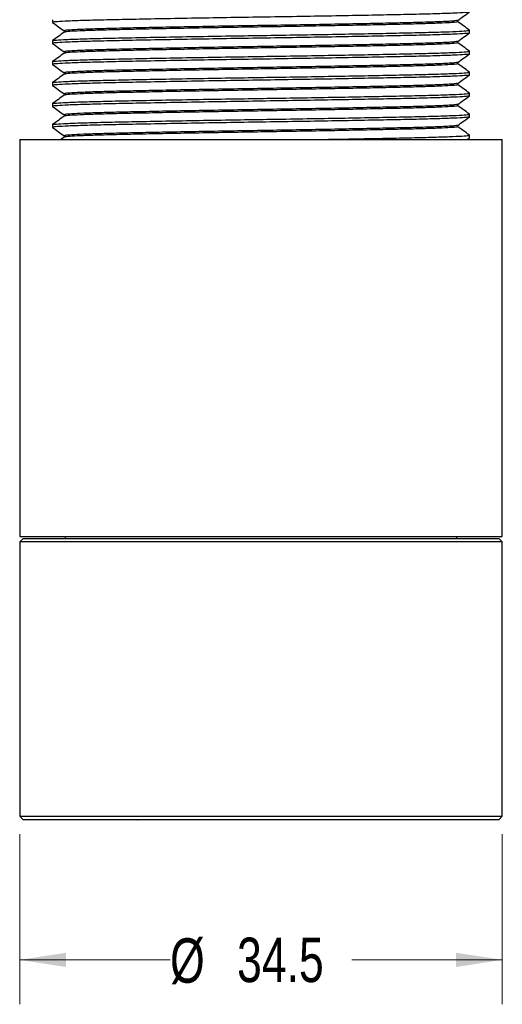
# Model space of a CAD drawing. Header units: millimetres. Extents: x 3 to 429, y 3 to 277.
# Tile 3 of 27: x 61 to 96, y 135 to 206. Entities that reach past the tile are written whole.
import ezdxf

# ---------------------------------------------------------------- set-up
doc = ezdxf.new("R2010")
doc.units = ezdxf.units.MM
doc.styles.add('SLDTEXTSTYLE0', font='TXT', dxfattribs={"width": 0.75})
doc.dimstyles.new('SLDDIMSTYLE0', dxfattribs={"dimtxt": 3.175, "dimasz": 3.302, "dimexe": 0, "dimexo": 0.0625, "dimgap": 0.79375, "dimtad": 0, "dimtih": 1, "dimtoh": 1, "dimrnd": 1e-09, "dimzin": 12, "dimdsep": 46, "dimtxsty": 'SLDTEXTSTYLE0', "dimsah": 1, "dimcen": 0.09, "dimadec": 0, "dimazin": 3, "dimtfac": 1, "dimtofl": 0, "dimtmove": 0, "dimatfit": 3, "dimfxl": 1, "dimfrac": 2, "dimtolj": 1, "dimtzin": 12, "dimarcsym": 0})

# ---------------------------------------------------------------- blocks, each defined once
blk = doc.blocks.new('_D')
at = {"color": 8, "linetype": 'Continuous', "lineweight": 0}
for p, q in [((61.342, 147.539), (61.342, 135.374)), ((95.842, 147.539), (95.842, 135.374)), ((61.342, 138.549), (72.092, 138.549)), ((95.842, 138.549), (85.092, 138.549))]:
    blk.add_line(p, q, dxfattribs=at)
at = {"color": 8, "linetype": 'Continuous', "lineweight": 18}
for points in [[(61.342, 138.549), (64.644, 138.041), (64.644, 139.057)], [(95.842, 138.549), (92.54, 139.057), (92.54, 138.041)]]:
    blk.add_solid(points, dxfattribs=at)
at = {"color": 8, "linetype": 'Continuous', "lineweight": 18, "char_height": 3.175, "attachment_point": 1, "style": 'SLDTEXTSTYLE0'}
for s, insert in [('%%c', (72.092, 140.089)), ('34.5', (76.881, 140.137))]:
    blk.add_mtext(s, dxfattribs=dict(at, insert=insert))

msp = doc.modelspace()

# ---------------------------------------------------------------- linework, layer by layer
at = {"color": 7, "linetype": 'Continuous', "lineweight": 25}
for p, q in [((63.692, 205.731), (63.692, 205.536)), ((93.492, 204.786), (93.492, 204.981)), ((63.692, 204.231), (63.692, 204.036)), ((93.492, 203.286), (93.492, 203.481)), ((63.692, 202.731), (63.692, 202.536)), ((93.492, 201.786), (93.492, 201.981)), ((63.692, 201.231), (63.692, 201.036)), ((93.492, 200.286), (93.492, 200.481)), ((63.692, 199.731), (63.692, 199.536)), ((93.492, 198.786), (93.492, 198.981)), ((63.692, 198.231), (63.692, 198.036)), ((61.342, 197.159), (61.342, 168.809)), ((61.342, 197.159), (95.842, 197.159)), ((64.526, 197.338), (64.256, 197.142)), ((93.32, 197.159), (93.489, 197.281)), ((93.469, 197.286), (93.484, 197.281)), ((93.492, 197.286), (93.492, 197.481)), ((95.842, 168.809), (95.842, 197.159)), ((61.342, 168.809), (95.842, 168.809)), ((61.592, 168.659), (61.342, 168.409)), ((61.342, 168.409), (61.342, 148.809)), ((95.842, 168.409), (61.342, 168.409)), ((61.592, 168.659), (95.592, 168.659)), ((64.592, 168.809), (64.592, 168.659)), ((92.592, 168.659), (92.592, 168.809)), ((95.842, 168.409), (95.592, 168.659)), ((95.842, 148.809), (95.842, 168.409)), ((61.342, 148.809), (61.592, 148.559)), ((61.342, 148.809), (89.693, 148.809)), ((89.532, 148.559), (61.592, 148.559)), ((62.534, 148.549), (62.534, 148.559)), ((62.823, 148.549), (62.744, 148.549)), ((62.95, 148.549), (62.95, 148.559)), ((63.466, 148.549), (63.466, 148.559)), ((63.685, 148.549), (63.609, 148.549)), ((64.542, 148.549), (64.542, 148.559)), ((64.856, 148.549), (64.542, 148.549)), ((64.856, 148.549), (64.856, 148.559)), ((65.809, 148.549), (64.856, 148.549)), ((65.809, 148.549), (65.809, 148.559)), ((66.124, 148.549), (65.809, 148.549)), ((66.124, 148.549), (66.124, 148.559)), ((66.968, 148.549), (66.124, 148.549)), ((66.968, 148.549), (66.968, 148.559)), ((67.58, 148.549), (66.968, 148.549)), ((67.58, 148.549), (67.58, 148.559)), ((67.951, 148.549), (67.58, 148.549)), ((67.951, 148.549), (67.951, 148.559)), ((69.712, 148.549), (67.951, 148.549)), ((69.916, 148.549), (69.916, 148.559)), ((70.064, 148.549), (69.979, 148.549)), ((70.328, 148.549), (70.328, 148.559)), ((70.682, 148.549), (70.434, 148.549)), ((70.682, 148.549), (70.682, 148.559)), ((72.107, 148.549), (70.682, 148.549)), ((72.352, 148.549), (72.352, 148.559)), ((73.157, 148.549), (73.157, 148.559)), ((73.548, 148.549), (73.157, 148.549)), ((73.548, 148.549), (73.548, 148.559)), ((73.822, 148.549), (73.822, 148.559)), ((74.262, 148.549), (73.822, 148.549)), ((74.262, 148.549), (74.262, 148.559)), ((74.735, 148.549), (74.262, 148.549)), ((74.735, 148.549), (74.735, 148.559)), ((75.065, 148.549), (74.735, 148.549)), ((75.065, 148.549), (75.065, 148.559)), ((75.076, 148.549), (75.065, 148.549)), ((75.076, 148.549), (75.076, 148.559)), ((75.346, 148.549), (75.346, 148.559)), ((75.804, 148.549), (75.804, 148.559)), ((76.937, 148.549), (76.937, 148.559)), ((77.251, 148.549), (76.937, 148.549)), ((77.251, 148.549), (77.251, 148.559)), ((77.3, 148.549), (77.3, 148.559)), ((77.33, 148.549), (77.33, 148.559)), ((77.727, 148.549), (77.33, 148.549)), ((77.727, 148.549), (77.727, 148.559)), ((78.195, 148.549), (77.727, 148.549)), ((78.195, 148.549), (78.195, 148.559)), ((78.213, 148.549), (78.195, 148.549)), ((78.213, 148.549), (78.213, 148.559)), ((78.905, 148.549), (78.213, 148.549)), ((78.905, 148.549), (78.905, 148.559)), ((78.915, 148.549), (78.905, 148.549)), ((78.915, 148.549), (78.915, 148.559)), ((78.921, 148.549), (78.921, 148.559)), ((78.953, 148.549), (78.921, 148.549)), ((78.953, 148.549), (78.953, 148.559)), ((79.453, 148.559), (79.453, 148.549)), ((82.083, 148.549), (79.453, 148.549)), ((82.653, 148.549), (82.083, 148.549)), ((82.653, 148.549), (82.653, 148.559)), ((82.66, 148.549), (82.66, 148.559)), ((82.93, 148.549), (82.66, 148.549)), ((82.93, 148.549), (82.93, 148.559)), ((83.094, 148.549), (82.93, 148.549)), ((83.094, 148.549), (83.094, 148.559)), ((83.412, 148.549), (83.412, 148.559)), ((83.499, 148.549), (83.499, 148.559)), ((83.629, 148.549), (83.499, 148.549)), ((83.629, 148.549), (83.629, 148.559)), ((83.635, 148.549), (83.629, 148.549)), ((83.635, 148.549), (83.635, 148.559)), ((83.712, 148.549), (83.635, 148.549)), ((83.712, 148.549), (83.712, 148.559)), ((83.952, 148.549), (83.712, 148.549)), ((83.952, 148.549), (83.952, 148.559)), ((84.179, 148.549), (83.952, 148.549)), ((84.179, 148.549), (84.179, 148.559)), ((84.604, 148.549), (84.179, 148.549)), ((84.604, 148.549), (84.604, 148.559)), ((84.735, 148.549), (84.604, 148.549)), ((84.735, 148.549), (84.735, 148.559)), ((84.819, 148.549), (84.735, 148.549)), ((84.819, 148.549), (84.819, 148.559)), ((85.227, 148.549), (85.227, 148.559)), ((85.387, 148.549), (85.387, 148.559)), ((85.463, 148.549), (85.387, 148.549)), ((85.463, 148.549), (85.463, 148.559)), ((85.753, 148.549), (85.463, 148.549)), ((85.753, 148.549), (85.753, 148.559)), ((86.548, 148.549), (85.753, 148.549)), ((86.632, 148.549), (86.632, 148.559)), ((86.925, 148.549), (86.877, 148.549)), ((86.951, 148.549), (86.951, 148.559)), ((87.081, 148.549), (87.047, 148.549)), ((87.081, 148.549), (87.081, 148.559)), ((87.332, 148.549), (87.081, 148.549)), ((87.332, 148.549), (87.332, 148.559)), ((87.848, 148.549), (87.332, 148.549)), ((88.082, 148.549), (88.082, 148.559)), ((88.163, 148.549), (88.163, 148.559)), ((88.163, 148.549), (88.163, 148.559)), ((88.163, 148.549), (88.163, 148.549)), ((88.49, 148.549), (88.49, 148.559)), ((88.65, 148.549), (88.617, 148.549)), ((88.65, 148.549), (88.65, 148.559)), ((88.752, 148.549), (88.752, 148.559)), ((88.96, 148.549), (88.752, 148.549)), ((88.96, 148.549), (88.96, 148.559)), ((89.456, 148.549), (88.96, 148.549)), ((95.592, 148.559), (89.532, 148.559)), ((89.634, 148.549), (89.634, 148.559)), ((89.634, 148.549), (89.634, 148.559)), ((89.634, 148.549), (89.634, 148.549)), ((89.693, 148.809), (95.842, 148.809)), ((90.282, 148.549), (90.282, 148.559)), ((90.368, 148.549), (90.282, 148.549)), ((90.368, 148.549), (90.368, 148.559)), ((90.454, 148.549), (90.368, 148.549)), ((90.454, 148.549), (90.454, 148.559)), ((90.743, 148.549), (90.454, 148.549)), ((90.769, 148.549), (90.769, 148.559)), ((90.769, 148.549), (90.769, 148.559)), ((90.796, 148.549), (90.769, 148.549)), ((90.769, 148.549), (90.769, 148.549)), ((90.823, 148.549), (90.823, 148.559)), ((91.151, 148.549), (90.823, 148.549)), ((91.151, 148.549), (91.151, 148.559)), ((91.234, 148.549), (91.151, 148.549)), ((91.344, 148.549), (91.344, 148.559)), ((91.655, 148.549), (91.344, 148.549)), ((91.655, 148.549), (91.655, 148.559)), ((92.004, 148.549), (92.004, 148.559)), ((92.287, 148.549), (92.287, 148.559)), ((92.814, 148.549), (92.814, 148.559)), ((93.595, 148.549), (93.54, 148.549)), ((93.658, 148.549), (93.658, 148.559)), ((93.848, 148.549), (93.748, 148.549)), ((93.848, 148.549), (93.848, 148.559)), ((93.954, 148.549), (93.954, 148.559)), ((94.089, 148.549), (93.984, 148.549)), ((94.089, 148.549), (94.089, 148.559)), ((94.108, 148.549), (94.089, 148.549)), ((94.108, 148.549), (94.108, 148.559)), ((94.158, 148.549), (94.108, 148.549)), ((94.158, 148.549), (94.158, 148.559)), ((94.176, 148.549), (94.158, 148.549)), ((94.176, 148.549), (94.176, 148.559)), ((94.847, 148.549), (94.847, 148.559)), ((95.592, 148.559), (95.842, 148.809))]:
    msp.add_line(p, q, dxfattribs=at)
for points, knots in [([(93.469, 206.286), (93.476, 206.284), (93.522, 206.271), (93.293, 206.244), (92.699, 206.204), (91.613, 206.162), (90.16, 206.12), (88.376, 206.082), (86.301, 206.041), (83.978, 205.998), (81.498, 205.956), (78.956, 205.916), (76.405, 205.877), (73.902, 205.835), (71.523, 205.793), (69.372, 205.751), (67.501, 205.712), (65.95, 205.672), (64.751, 205.63), (63.999, 205.587), (63.665, 205.556), (63.723, 205.539), (63.735, 205.536)], [0, 0, 0, 0, 0.0083767, 0.0540974, 0.1092067, 0.1645528, 0.2193094, 0.273027, 0.3276349, 0.3829472, 0.4381405, 0.4924019, 0.5462944, 0.6013026, 0.6566658, 0.711556, 0.7653316, 0.8197745, 0.8750359, 0.930297, 0.9847388, 1, 1, 1, 1]), ([(92.657, 205.678), (92.796, 205.778), (93.073, 205.979), (93.35, 206.18), (93.489, 206.281)], [0, 0, 0, 0, 0.499132, 1, 1, 1, 1]), ([(63.695, 205.531), (63.834, 205.43), (64.11, 205.23), (64.386, 205.03), (64.523, 204.931)], [0, 0, 0, 0, 0.503076, 1, 1, 1, 1]), ([(92.634, 205.678), (92.602, 205.667), (92.56, 205.652), (92.281, 205.628), (91.942, 205.606), (91.25, 205.573), (90.223, 205.538), (88.792, 205.501), (87.105, 205.464), (85.185, 205.425), (83.078, 205.385), (80.865, 205.346), (78.613, 205.309), (76.36, 205.272), (74.146, 205.232), (72.036, 205.193), (70.113, 205.153), (68.42, 205.117), (66.986, 205.079), (65.837, 205.04), (65.03, 205), (64.579, 204.964), (64.562, 204.943), (64.555, 204.934)], [0, 0, 0, 0, 0.047193, 0.061073, 0.09779, 0.134645, 0.186717, 0.237908, 0.288785, 0.340687, 0.392981, 0.444979, 0.496017, 0.547031, 0.599017, 0.651312, 0.703227, 0.754123, 0.805291, 0.857353, 0.909638, 0.961459, 1, 1, 1, 1]), ([(92.627, 205.583), (92.622, 205.574), (92.609, 205.553), (92.165, 205.517), (91.366, 205.477), (90.222, 205.438), (88.793, 205.401), (87.105, 205.364), (85.185, 205.325), (83.078, 205.285), (80.865, 205.246), (78.613, 205.209), (76.36, 205.172), (74.146, 205.132), (72.036, 205.093), (70.113, 205.053), (68.42, 205.017), (66.986, 204.979), (65.836, 204.94), (65.032, 204.9), (64.594, 204.866), (64.575, 204.846), (64.568, 204.839)], [0, 0, 0, 0, 0.037686, 0.089477, 0.141746, 0.193804, 0.244981, 0.295845, 0.347732, 0.400012, 0.451996, 0.50302, 0.55402, 0.605992, 0.658273, 0.710174, 0.761056, 0.81221, 0.864258, 0.916529, 0.968335, 1, 1, 1, 1]), ([(92.661, 205.583), (92.661, 205.6), (92.661, 205.632), (92.661, 205.665), (92.661, 205.681)], [0, 0, 0, 0, 0.510137, 1, 1, 1, 1]), ([(93.489, 204.986), (93.35, 205.086), (93.074, 205.286), (92.799, 205.486), (92.661, 205.586)], [0, 0, 0, 0, 0.501283, 1, 1, 1, 1]), ([(63.717, 204.231), (63.709, 204.233), (63.641, 204.247), (63.927, 204.276), (64.607, 204.318), (65.75, 204.361), (67.25, 204.402), (69.077, 204.44), (71.188, 204.482), (73.539, 204.524), (75.914, 204.564), (78.207, 204.6), (80.481, 204.635), (82.83, 204.674), (85.177, 204.715), (87.325, 204.756), (89.215, 204.794), (90.829, 204.833), (92.124, 204.875), (93.011, 204.917), (93.465, 204.953), (93.447, 204.973), (93.44, 204.981)], [0, 0, 0, 0, 0.007335, 0.061587, 0.116776, 0.172087, 0.226698, 0.280413, 0.335162, 0.390505, 0.445615, 0.491909, 0.537832, 0.591205, 0.645056, 0.698623, 0.751167, 0.803772, 0.858875, 0.91422, 0.96898, 1, 1, 1, 1]), ([(64.526, 204.838), (64.388, 204.738), (64.111, 204.537), (63.834, 204.336), (63.695, 204.236)], [0, 0, 0, 0, 0.500802, 1, 1, 1, 1]), ([(93.469, 204.786), (93.476, 204.784), (93.522, 204.771), (93.293, 204.744), (92.699, 204.704), (91.613, 204.662), (90.16, 204.62), (88.376, 204.582), (86.301, 204.541), (83.978, 204.498), (81.498, 204.456), (78.956, 204.416), (76.405, 204.377), (73.902, 204.335), (71.523, 204.293), (69.372, 204.251), (67.501, 204.212), (65.95, 204.172), (64.751, 204.13), (63.999, 204.087), (63.665, 204.056), (63.723, 204.039), (63.735, 204.036)], [0, 0, 0, 0, 0.0083767, 0.0540974, 0.1092067, 0.1645528, 0.2193094, 0.273027, 0.3276349, 0.3829472, 0.4381405, 0.4924019, 0.5462944, 0.6013026, 0.6566658, 0.711556, 0.7653316, 0.8197745, 0.8750359, 0.930297, 0.9847388, 1, 1, 1, 1]), ([(64.523, 204.933), (64.523, 204.917), (64.523, 204.884), (64.523, 204.852), (64.523, 204.836)], [0, 0, 0, 0, 0.5158661, 1, 1, 1, 1]), ([(92.657, 204.178), (92.796, 204.278), (93.073, 204.479), (93.35, 204.68), (93.489, 204.781)], [0, 0, 0, 0, 0.499093, 1, 1, 1, 1]), ([(92.634, 204.178), (92.602, 204.167), (92.56, 204.152), (92.281, 204.128), (91.942, 204.106), (91.25, 204.073), (90.223, 204.038), (88.792, 204.001), (87.105, 203.964), (85.185, 203.925), (83.078, 203.885), (80.865, 203.846), (78.613, 203.809), (76.36, 203.772), (74.146, 203.732), (72.036, 203.693), (70.113, 203.653), (68.42, 203.617), (66.986, 203.579), (65.837, 203.54), (65.03, 203.5), (64.579, 203.464), (64.562, 203.443), (64.555, 203.434)], [0, 0, 0, 0, 0.047192, 0.061072, 0.097789, 0.134643, 0.186716, 0.237906, 0.288784, 0.340685, 0.39298, 0.444978, 0.496016, 0.54703, 0.599016, 0.651311, 0.703226, 0.754122, 0.80529, 0.857352, 0.909637, 0.961458, 1, 1, 1, 1]), ([(92.627, 204.083), (92.622, 204.074), (92.609, 204.053), (92.165, 204.017), (91.366, 203.977), (90.222, 203.938), (88.793, 203.901), (87.105, 203.864), (85.185, 203.825), (83.078, 203.785), (80.865, 203.746), (78.613, 203.709), (76.36, 203.672), (74.146, 203.632), (72.036, 203.593), (70.113, 203.553), (68.42, 203.517), (66.986, 203.479), (65.836, 203.44), (65.032, 203.4), (64.594, 203.366), (64.575, 203.346), (64.568, 203.339)], [0, 0, 0, 0, 0.037671, 0.089463, 0.141733, 0.193791, 0.244969, 0.295834, 0.347722, 0.400002, 0.451988, 0.503012, 0.554013, 0.605986, 0.658268, 0.710169, 0.761052, 0.812207, 0.864255, 0.916527, 0.968334, 1, 1, 1, 1]), ([(92.661, 204.083), (92.661, 204.1), (92.661, 204.132), (92.661, 204.165), (92.661, 204.181)], [0, 0, 0, 0, 0.5100646, 1, 1, 1, 1]), ([(93.489, 203.486), (93.35, 203.586), (93.074, 203.786), (92.799, 203.986), (92.661, 204.086)], [0, 0, 0, 0, 0.501249, 1, 1, 1, 1]), ([(63.717, 202.731), (63.709, 202.733), (63.641, 202.747), (63.927, 202.776), (64.607, 202.818), (65.75, 202.861), (67.25, 202.902), (69.077, 202.94), (71.188, 202.982), (73.539, 203.024), (75.914, 203.064), (78.207, 203.1), (80.481, 203.135), (82.83, 203.174), (85.177, 203.215), (87.325, 203.256), (89.215, 203.294), (90.829, 203.333), (92.124, 203.375), (93.011, 203.417), (93.465, 203.453), (93.447, 203.473), (93.44, 203.481)], [0, 0, 0, 0, 0.007335, 0.061587, 0.116776, 0.172087, 0.226698, 0.280413, 0.335162, 0.390505, 0.445615, 0.491909, 0.537832, 0.591205, 0.645056, 0.698623, 0.751167, 0.803772, 0.858875, 0.91422, 0.96898, 1, 1, 1, 1]), ([(63.695, 204.031), (63.834, 203.93), (64.11, 203.73), (64.386, 203.53), (64.523, 203.431)], [0, 0, 0, 0, 0.503115, 1, 1, 1, 1]), ([(64.526, 203.338), (64.388, 203.238), (64.111, 203.037), (63.834, 202.836), (63.695, 202.736)], [0, 0, 0, 0, 0.500836, 1, 1, 1, 1]), ([(64.523, 203.433), (64.523, 203.417), (64.523, 203.384), (64.523, 203.352), (64.523, 203.336)], [0, 0, 0, 0, 0.515939, 1, 1, 1, 1]), ([(93.469, 203.286), (93.476, 203.284), (93.522, 203.271), (93.293, 203.244), (92.699, 203.204), (91.613, 203.162), (90.16, 203.12), (88.376, 203.082), (86.301, 203.041), (83.978, 202.998), (81.498, 202.956), (78.956, 202.916), (76.405, 202.877), (73.902, 202.835), (71.523, 202.793), (69.372, 202.751), (67.501, 202.712), (65.95, 202.672), (64.751, 202.63), (63.999, 202.587), (63.665, 202.556), (63.723, 202.539), (63.735, 202.536)], [0, 0, 0, 0, 0.008377, 0.054097, 0.109207, 0.164553, 0.219309, 0.273027, 0.327635, 0.382947, 0.438141, 0.492402, 0.546294, 0.601303, 0.656666, 0.711556, 0.765332, 0.819774, 0.875036, 0.930297, 0.984739, 1, 1, 1, 1]), ([(92.634, 202.678), (92.602, 202.667), (92.56, 202.652), (92.281, 202.628), (91.942, 202.606), (91.25, 202.573), (90.223, 202.538), (88.792, 202.501), (87.105, 202.464), (85.185, 202.425), (83.078, 202.385), (80.865, 202.346), (78.613, 202.309), (76.36, 202.272), (74.146, 202.232), (72.036, 202.193), (70.113, 202.153), (68.42, 202.117), (66.986, 202.079), (65.837, 202.04), (65.03, 202), (64.579, 201.964), (64.562, 201.943), (64.555, 201.934)], [0, 0, 0, 0, 0.047191, 0.06107, 0.097788, 0.134642, 0.186714, 0.237905, 0.288783, 0.340684, 0.392978, 0.444977, 0.496015, 0.547028, 0.599015, 0.65131, 0.703225, 0.754121, 0.805289, 0.857351, 0.909636, 0.961457, 1, 1, 1, 1]), ([(92.657, 202.678), (92.796, 202.778), (93.073, 202.979), (93.35, 203.18), (93.489, 203.281)], [0, 0, 0, 0, 0.499054, 1, 1, 1, 1]), ([(92.661, 202.583), (92.661, 202.6), (92.661, 202.632), (92.661, 202.665), (92.661, 202.681)], [0, 0, 0, 0, 0.509999, 1, 1, 1, 1]), ([(63.717, 201.231), (63.709, 201.233), (63.641, 201.247), (63.927, 201.276), (64.607, 201.318), (65.75, 201.361), (67.25, 201.402), (69.077, 201.44), (71.188, 201.482), (73.539, 201.524), (75.914, 201.564), (78.207, 201.6), (80.481, 201.635), (82.83, 201.674), (85.177, 201.715), (87.325, 201.756), (89.215, 201.794), (90.829, 201.833), (92.124, 201.875), (93.011, 201.917), (93.465, 201.953), (93.447, 201.973), (93.44, 201.981)], [0, 0, 0, 0, 0.007335, 0.061587, 0.116776, 0.172087, 0.226698, 0.280413, 0.335162, 0.390505, 0.445615, 0.491909, 0.537832, 0.591205, 0.645056, 0.698623, 0.751167, 0.803772, 0.858875, 0.91422, 0.96898, 1, 1, 1, 1]), ([(63.695, 202.531), (63.834, 202.43), (64.11, 202.23), (64.386, 202.03), (64.523, 201.931)], [0, 0, 0, 0, 0.503154, 1, 1, 1, 1]), ([(64.523, 201.933), (64.523, 201.917), (64.523, 201.884), (64.523, 201.852), (64.523, 201.836)], [0, 0, 0, 0, 0.516005, 1, 1, 1, 1]), ([(92.627, 202.583), (92.622, 202.574), (92.609, 202.553), (92.165, 202.517), (91.366, 202.477), (90.222, 202.438), (88.793, 202.401), (87.105, 202.364), (85.185, 202.325), (83.078, 202.285), (80.865, 202.246), (78.613, 202.209), (76.36, 202.172), (74.146, 202.132), (72.036, 202.093), (70.113, 202.053), (68.42, 202.017), (66.986, 201.979), (65.836, 201.94), (65.032, 201.9), (64.594, 201.866), (64.575, 201.846), (64.568, 201.839)], [0, 0, 0, 0, 0.037656, 0.089449, 0.141719, 0.193779, 0.244957, 0.295823, 0.347711, 0.399993, 0.451979, 0.503004, 0.554006, 0.60598, 0.658262, 0.710164, 0.761047, 0.812203, 0.864252, 0.916525, 0.968333, 1, 1, 1, 1]), ([(93.489, 201.986), (93.35, 202.086), (93.074, 202.286), (92.799, 202.486), (92.661, 202.586)], [0, 0, 0, 0, 0.501216, 1, 1, 1, 1]), ([(64.526, 201.838), (64.388, 201.738), (64.111, 201.537), (63.834, 201.336), (63.695, 201.236)], [0, 0, 0, 0, 0.500869, 1, 1, 1, 1]), ([(93.469, 201.786), (93.476, 201.784), (93.522, 201.771), (93.293, 201.744), (92.699, 201.704), (91.613, 201.662), (90.16, 201.62), (88.376, 201.582), (86.301, 201.541), (83.978, 201.498), (81.498, 201.456), (78.956, 201.416), (76.405, 201.377), (73.902, 201.335), (71.523, 201.293), (69.372, 201.251), (67.501, 201.212), (65.95, 201.172), (64.751, 201.13), (63.999, 201.087), (63.665, 201.056), (63.723, 201.039), (63.735, 201.036)], [0, 0, 0, 0, 0.008377, 0.054097, 0.109207, 0.164553, 0.219309, 0.273027, 0.327635, 0.382947, 0.438141, 0.492402, 0.546294, 0.601303, 0.656666, 0.711556, 0.765332, 0.819774, 0.875036, 0.930297, 0.984739, 1, 1, 1, 1]), ([(92.657, 201.178), (92.796, 201.278), (93.073, 201.479), (93.35, 201.68), (93.489, 201.781)], [0, 0, 0, 0, 0.499016, 1, 1, 1, 1]), ([(63.695, 201.031), (63.834, 200.93), (64.11, 200.73), (64.386, 200.53), (64.523, 200.431)], [0, 0, 0, 0, 0.503193, 1, 1, 1, 1]), ([(92.634, 201.178), (92.602, 201.167), (92.56, 201.152), (92.281, 201.128), (91.942, 201.106), (91.25, 201.073), (90.223, 201.038), (88.792, 201.001), (87.105, 200.964), (85.185, 200.925), (83.078, 200.885), (80.865, 200.846), (78.613, 200.809), (76.36, 200.772), (74.146, 200.732), (72.036, 200.693), (70.113, 200.653), (68.42, 200.617), (66.986, 200.579), (65.837, 200.54), (65.03, 200.5), (64.579, 200.464), (64.562, 200.443), (64.555, 200.434)], [0, 0, 0, 0, 0.04719, 0.061069, 0.097786, 0.134641, 0.186713, 0.237904, 0.288782, 0.340683, 0.392977, 0.444976, 0.496013, 0.547027, 0.599014, 0.651309, 0.703224, 0.75412, 0.805288, 0.85735, 0.909635, 0.961456, 1, 1, 1, 1]), ([(92.627, 201.083), (92.622, 201.074), (92.608, 201.053), (92.165, 201.017), (91.366, 200.977), (90.222, 200.938), (88.793, 200.901), (87.105, 200.864), (85.185, 200.825), (83.078, 200.785), (80.865, 200.746), (78.613, 200.709), (76.36, 200.672), (74.146, 200.632), (72.036, 200.593), (70.113, 200.553), (68.42, 200.517), (66.986, 200.479), (65.836, 200.44), (65.032, 200.4), (64.594, 200.366), (64.575, 200.346), (64.568, 200.339)], [0, 0, 0, 0, 0.037642, 0.089435, 0.141706, 0.193767, 0.244946, 0.295812, 0.347701, 0.399983, 0.45197, 0.502996, 0.553998, 0.605973, 0.658256, 0.710159, 0.761043, 0.8122, 0.86425, 0.916523, 0.968332, 1, 1, 1, 1]), ([(92.661, 201.083), (92.661, 201.1), (92.661, 201.132), (92.661, 201.165), (92.661, 201.181)], [0, 0, 0, 0, 0.509939, 1, 1, 1, 1]), ([(93.489, 200.486), (93.35, 200.586), (93.074, 200.786), (92.799, 200.986), (92.661, 201.086)], [0, 0, 0, 0, 0.501182, 1, 1, 1, 1]), ([(63.717, 199.731), (63.709, 199.733), (63.641, 199.747), (63.927, 199.776), (64.607, 199.818), (65.75, 199.861), (67.25, 199.902), (69.077, 199.94), (71.188, 199.982), (73.539, 200.024), (75.914, 200.064), (78.207, 200.1), (80.481, 200.135), (82.83, 200.174), (85.177, 200.215), (87.325, 200.256), (89.215, 200.294), (90.829, 200.333), (92.124, 200.375), (93.011, 200.417), (93.465, 200.453), (93.447, 200.473), (93.44, 200.481)], [0, 0, 0, 0, 0.007335, 0.061587, 0.116776, 0.172087, 0.226698, 0.280413, 0.335162, 0.390505, 0.445615, 0.491909, 0.537832, 0.591205, 0.645056, 0.698623, 0.751167, 0.803772, 0.858875, 0.91422, 0.96898, 1, 1, 1, 1]), ([(64.526, 200.338), (64.388, 200.238), (64.111, 200.037), (63.834, 199.836), (63.695, 199.736)], [0, 0, 0, 0, 0.500902, 1, 1, 1, 1]), ([(93.469, 200.286), (93.476, 200.284), (93.522, 200.271), (93.293, 200.244), (92.699, 200.204), (91.613, 200.162), (90.16, 200.12), (88.376, 200.082), (86.301, 200.041), (83.978, 199.998), (81.498, 199.956), (78.956, 199.916), (76.405, 199.877), (73.902, 199.835), (71.523, 199.793), (69.372, 199.751), (67.501, 199.712), (65.95, 199.672), (64.751, 199.63), (63.999, 199.587), (63.665, 199.556), (63.723, 199.539), (63.735, 199.536)], [0, 0, 0, 0, 0.008377, 0.054097, 0.109207, 0.164553, 0.219309, 0.273027, 0.327635, 0.382947, 0.438141, 0.492402, 0.546294, 0.601303, 0.656666, 0.711556, 0.765332, 0.819774, 0.875036, 0.930297, 0.984739, 1, 1, 1, 1]), ([(64.523, 200.433), (64.523, 200.417), (64.523, 200.384), (64.523, 200.352), (64.523, 200.336)], [0, 0, 0, 0, 0.516064, 1, 1, 1, 1]), ([(92.657, 199.678), (92.796, 199.778), (93.073, 199.979), (93.35, 200.18), (93.489, 200.281)], [0, 0, 0, 0, 0.498977, 1, 1, 1, 1]), ([(63.695, 199.531), (63.834, 199.43), (64.11, 199.23), (64.386, 199.03), (64.523, 198.931)], [0, 0, 0, 0, 0.503232, 1, 1, 1, 1]), ([(92.634, 199.678), (92.602, 199.667), (92.56, 199.652), (92.281, 199.628), (91.942, 199.606), (91.25, 199.573), (90.223, 199.538), (88.792, 199.501), (87.105, 199.464), (85.185, 199.425), (83.078, 199.385), (80.865, 199.346), (78.613, 199.309), (76.36, 199.272), (74.146, 199.232), (72.036, 199.193), (70.113, 199.153), (68.42, 199.117), (66.986, 199.079), (65.837, 199.04), (65.03, 199), (64.579, 198.964), (64.562, 198.943), (64.555, 198.934)], [0, 0, 0, 0, 0.047188, 0.061068, 0.097785, 0.134639, 0.186712, 0.237902, 0.28878, 0.340682, 0.392976, 0.444975, 0.496012, 0.547026, 0.599013, 0.651308, 0.703222, 0.754118, 0.805287, 0.857349, 0.909634, 0.961454, 1, 1, 1, 1]), ([(92.627, 199.583), (92.622, 199.574), (92.608, 199.553), (92.165, 199.517), (91.366, 199.477), (90.222, 199.438), (88.793, 199.401), (87.105, 199.364), (85.185, 199.325), (83.078, 199.285), (80.865, 199.246), (78.613, 199.209), (76.36, 199.172), (74.146, 199.132), (72.036, 199.093), (70.113, 199.053), (68.42, 199.017), (66.986, 198.979), (65.836, 198.94), (65.032, 198.9), (64.594, 198.866), (64.575, 198.846), (64.568, 198.839)], [0, 0, 0, 0, 0.037627, 0.089421, 0.141693, 0.193754, 0.244934, 0.295801, 0.347691, 0.399974, 0.451961, 0.502988, 0.553991, 0.605967, 0.65825, 0.710154, 0.761039, 0.812196, 0.864247, 0.916521, 0.96833, 1, 1, 1, 1]), ([(92.661, 199.583), (92.661, 199.6), (92.661, 199.632), (92.661, 199.665), (92.661, 199.681)], [0, 0, 0, 0, 0.509886, 1, 1, 1, 1]), ([(93.489, 198.986), (93.35, 199.086), (93.074, 199.286), (92.799, 199.486), (92.661, 199.586)], [0, 0, 0, 0, 0.501149, 1, 1, 1, 1]), ([(63.717, 198.231), (63.709, 198.233), (63.641, 198.247), (63.927, 198.276), (64.607, 198.318), (65.75, 198.361), (67.25, 198.402), (69.077, 198.44), (71.188, 198.482), (73.539, 198.524), (75.914, 198.564), (78.207, 198.6), (80.481, 198.635), (82.83, 198.674), (85.177, 198.715), (87.325, 198.756), (89.215, 198.794), (90.829, 198.833), (92.124, 198.875), (93.011, 198.917), (93.465, 198.953), (93.447, 198.973), (93.44, 198.981)], [0, 0, 0, 0, 0.007335, 0.061587, 0.116776, 0.172087, 0.226698, 0.280413, 0.335162, 0.390505, 0.445615, 0.491909, 0.537832, 0.591205, 0.645056, 0.698623, 0.751167, 0.803772, 0.858875, 0.91422, 0.96898, 1, 1, 1, 1]), ([(64.526, 198.838), (64.388, 198.738), (64.111, 198.537), (63.834, 198.336), (63.695, 198.236)], [0, 0, 0, 0, 0.500935, 1, 1, 1, 1]), ([(93.469, 198.786), (93.476, 198.784), (93.522, 198.771), (93.293, 198.744), (92.699, 198.704), (91.613, 198.662), (90.16, 198.62), (88.376, 198.582), (86.301, 198.541), (83.978, 198.498), (81.498, 198.456), (78.956, 198.416), (76.405, 198.377), (73.902, 198.335), (71.523, 198.293), (69.372, 198.251), (67.501, 198.212), (65.95, 198.172), (64.751, 198.13), (63.999, 198.087), (63.665, 198.056), (63.723, 198.039), (63.735, 198.036)], [0, 0, 0, 0, 0.008377, 0.054097, 0.109207, 0.164553, 0.219309, 0.273027, 0.327635, 0.382947, 0.438141, 0.492402, 0.546294, 0.601303, 0.656666, 0.711556, 0.765332, 0.819774, 0.875036, 0.930297, 0.984739, 1, 1, 1, 1]), ([(64.523, 198.933), (64.523, 198.917), (64.523, 198.884), (64.523, 198.852), (64.523, 198.836)], [0, 0, 0, 0, 0.516118, 1, 1, 1, 1]), ([(92.657, 198.178), (92.795, 198.278), (93.073, 198.479), (93.35, 198.68), (93.489, 198.781)], [0, 0, 0, 0, 0.498938, 1, 1, 1, 1]), ([(63.695, 198.031), (63.834, 197.93), (64.11, 197.73), (64.386, 197.53), (64.523, 197.431)], [0, 0, 0, 0, 0.503271, 1, 1, 1, 1]), ([(92.634, 198.178), (92.602, 198.167), (92.56, 198.152), (92.281, 198.128), (91.942, 198.106), (91.25, 198.073), (90.223, 198.038), (88.792, 198.001), (87.105, 197.964), (85.185, 197.925), (83.078, 197.885), (80.865, 197.846), (78.613, 197.809), (76.36, 197.772), (74.146, 197.732), (72.036, 197.693), (70.113, 197.653), (68.42, 197.617), (66.986, 197.579), (65.837, 197.54), (65.03, 197.5), (64.579, 197.464), (64.562, 197.443), (64.555, 197.434)], [0, 0, 0, 0, 0.047187, 0.061066, 0.097784, 0.134638, 0.18671, 0.237901, 0.288779, 0.34068, 0.392975, 0.444973, 0.496011, 0.547025, 0.599011, 0.651306, 0.703221, 0.754117, 0.805285, 0.857347, 0.909633, 0.961453, 1, 1, 1, 1]), ([(92.627, 198.083), (92.622, 198.074), (92.608, 198.053), (92.165, 198.017), (91.366, 197.977), (90.222, 197.938), (88.793, 197.901), (87.105, 197.864), (85.185, 197.825), (83.078, 197.785), (80.865, 197.746), (78.613, 197.709), (76.36, 197.672), (74.146, 197.632), (72.036, 197.593), (70.113, 197.553), (68.42, 197.517), (66.986, 197.479), (65.836, 197.44), (65.032, 197.4), (64.594, 197.366), (64.575, 197.346), (64.568, 197.339)], [0, 0, 0, 0, 0.0376123, 0.0894076, 0.1416798, 0.1937418, 0.2449222, 0.29579, 0.3476808, 0.3999645, 0.4519528, 0.5029802, 0.5539839, 0.6059601, 0.6582447, 0.710149, 0.7610347, 0.8121927, 0.8642442, 0.9165189, 0.9683292, 1, 1, 1, 1]), ([(92.661, 198.083), (92.661, 198.1), (92.661, 198.132), (92.661, 198.165), (92.661, 198.181)], [0, 0, 0, 0, 0.5098384, 1, 1, 1, 1]), ([(93.489, 197.486), (93.35, 197.586), (93.074, 197.786), (92.799, 197.986), (92.661, 198.086)], [0, 0, 0, 0, 0.501116, 1, 1, 1, 1]), ([(64.523, 197.433), (64.523, 197.417), (64.523, 197.384), (64.523, 197.351), (64.523, 197.336)], [0, 0, 0, 0, 0.516166, 1, 1, 1, 1]), ([(81.888, 197.159), (82.194, 197.164), (83.327, 197.182), (85.173, 197.215), (87.326, 197.256), (89.215, 197.294), (90.829, 197.333), (92.124, 197.375), (93.011, 197.417), (93.465, 197.453), (93.447, 197.473), (93.44, 197.481)], [0, 0, 0, 0, 0.046621, 0.172211, 0.297137, 0.419679, 0.542362, 0.670872, 0.799946, 0.927655, 1, 1, 1, 1]), ([(62.95, 148.549), (62.824, 148.549), (62.598, 148.549), (62.553, 148.549), (62.534, 148.549)], [0, 0, 0, 0, 0.55724, 1, 1, 1, 1]), ([(63.275, 148.549), (63.266, 148.549), (63.143, 148.549), (63.043, 148.549), (62.95, 148.549)], [0, 0, 0, 0, 0.068628, 1, 1, 1, 1]), ([(64.478, 148.549), (64.406, 148.549), (64.129, 148.549), (63.738, 148.549), (63.557, 148.549), (63.466, 148.549)], [0, 0, 0, 0, 0.1501869, 0.5744935, 1, 1, 1, 1]), ([(69.916, 148.549), (69.881, 148.549), (69.812, 148.549), (69.767, 148.549), (69.777, 148.549), (69.782, 148.549)], [0, 0, 0, 0, 0.366063, 0.730698, 1, 1, 1, 1]), ([(70.328, 148.549), (70.301, 148.549), (70.245, 148.549), (70.125, 148.549), (70.009, 148.549), (69.947, 148.549), (69.916, 148.549)], [0, 0, 0, 0, 0.279949, 0.559189, 0.779292, 1, 1, 1, 1]), ([(70.37, 148.549), (70.37, 148.549), (70.368, 148.549), (70.348, 148.549), (70.328, 148.549)], [0, 0, 0, 0, 0.032813, 1, 1, 1, 1]), ([(72.352, 148.549), (72.192, 148.549), (71.87, 148.549), (71.672, 148.549), (71.684, 148.549), (71.687, 148.549)], [0, 0, 0, 0, 0.449176, 0.899416, 1, 1, 1, 1]), ([(73.13, 148.549), (73.104, 148.549), (72.997, 148.549), (72.719, 148.549), (72.491, 148.549), (72.352, 148.549)], [0, 0, 0, 0, 0.114157, 0.459083, 1, 1, 1, 1]), ([(73.822, 148.549), (73.767, 148.549), (73.668, 148.549), (73.585, 148.549), (73.548, 148.549)], [0, 0, 0, 0, 0.560024, 1, 1, 1, 1]), ([(75.346, 148.549), (75.28, 148.549), (75.163, 148.549), (75.103, 148.549), (75.076, 148.549)], [0, 0, 0, 0, 0.559833, 1, 1, 1, 1]), ([(75.804, 148.549), (75.71, 148.549), (75.543, 148.549), (75.407, 148.549), (75.346, 148.549)], [0, 0, 0, 0, 0.559856, 1, 1, 1, 1]), ([(76.937, 148.549), (76.896, 148.549), (76.815, 148.549), (76.545, 148.549), (76.166, 148.549), (75.925, 148.549), (75.804, 148.549)], [0, 0, 0, 0, 0.2813197, 0.560041, 0.7805848, 1, 1, 1, 1]), ([(76.874, 148.549), (76.843, 148.549), (76.748, 148.549), (76.657, 148.549), (76.628, 148.549), (76.614, 148.549)], [0, 0, 0, 0, 0.194294, 0.596886, 1, 1, 1, 1]), ([(79.468, 148.549), (79.441, 148.549), (79.387, 148.549), (79.256, 148.549), (79.125, 148.549), (79.044, 148.549), (79.017, 148.549)], [0, 0, 0, 0, 0.31473, 0.628835, 0.875624, 1, 1, 1, 1]), ([(83.412, 148.549), (83.35, 148.549), (83.226, 148.549), (83.126, 148.549), (83.122, 148.549), (83.12, 148.549)], [0, 0, 0, 0, 0.347319, 0.696372, 1, 1, 1, 1]), ([(83.499, 148.549), (83.483, 148.549), (83.453, 148.549), (83.425, 148.549), (83.412, 148.549)], [0, 0, 0, 0, 0.559916, 1, 1, 1, 1]), ([(85.227, 148.549), (85.204, 148.549), (85.159, 148.549), (85.086, 148.549), (85.02, 148.549), (84.915, 148.549), (84.862, 148.549), (84.819, 148.549)], [0, 0, 0, 0, 0.125193, 0.250417, 0.375255, 0.500633, 1, 1, 1, 1]), ([(85.387, 148.549), (85.359, 148.549), (85.311, 148.549), (85.252, 148.549), (85.227, 148.549)], [0, 0, 0, 0, 0.559195, 1, 1, 1, 1]), ([(86.632, 148.549), (86.606, 148.549), (86.573, 148.549), (86.574, 148.549), (86.574, 148.549)], [0, 0, 0, 0, 0.7678815, 1, 1, 1, 1]), ([(86.951, 148.549), (86.928, 148.549), (86.88, 148.549), (86.791, 148.549), (86.7, 148.549), (86.655, 148.549), (86.632, 148.549)], [0, 0, 0, 0, 0.280706, 0.560556, 0.780224, 1, 1, 1, 1]), ([(87.02, 148.549), (87.02, 148.549), (87.026, 148.549), (86.987, 148.549), (86.951, 148.549)], [0, 0, 0, 0, 0.082136, 1, 1, 1, 1]), ([(88.048, 148.549), (87.998, 148.549), (87.92, 148.549), (87.921, 148.549), (87.921, 148.549)], [0, 0, 0, 0, 0.656743, 1, 1, 1, 1]), ([(88.49, 148.549), (88.463, 148.549), (88.407, 148.549), (88.312, 148.549), (88.223, 148.549), (88.183, 148.549), (88.163, 148.549)], [0, 0, 0, 0, 0.280767, 0.560765, 0.780395, 1, 1, 1, 1]), ([(88.591, 148.549), (88.59, 148.549), (88.586, 148.549), (88.532, 148.549), (88.49, 148.549)], [0, 0, 0, 0, 0.232916, 1, 1, 1, 1]), ([(90.219, 148.549), (90.102, 148.549), (89.866, 148.549), (89.712, 148.549), (89.634, 148.549)], [0, 0, 0, 0, 0.492739, 1, 1, 1, 1]), ([(92.004, 148.549), (91.96, 148.549), (91.872, 148.549), (91.761, 148.549), (91.719, 148.549), (91.708, 148.549)], [0, 0, 0, 0, 0.422749, 0.844266, 1, 1, 1, 1]), ([(92.287, 148.549), (92.268, 148.549), (92.243, 148.549), (92.119, 148.549), (92.042, 148.549), (92.004, 148.549)], [0, 0, 0, 0, 0.560145, 0.779874, 1, 1, 1, 1]), ([(92.814, 148.549), (92.736, 148.549), (92.58, 148.549), (92.366, 148.549), (92.317, 148.549), (92.287, 148.549)], [0, 0, 0, 0, 0.280694, 0.560571, 1, 1, 1, 1]), ([(93.658, 148.549), (93.621, 148.549), (93.548, 148.549), (93.308, 148.549), (93.048, 148.549), (92.892, 148.549), (92.814, 148.549)], [0, 0, 0, 0, 0.2802116, 0.5588599, 0.7791867, 1, 1, 1, 1]), ([(93.954, 148.549), (93.942, 148.549), (93.92, 148.549), (93.87, 148.549), (93.848, 148.549)], [0, 0, 0, 0, 0.560314, 1, 1, 1, 1]), ([(94.847, 148.549), (94.674, 148.549), (94.472, 148.549), (94.235, 148.549), (94.2, 148.549)], [0, 0, 0, 0, 0.850536, 1, 1, 1, 1]), ([(95.042, 148.549), (95.04, 148.549), (95.036, 148.549), (94.915, 148.549), (94.847, 148.549)], [0, 0, 0, 0, 0.4343331, 1, 1, 1, 1])]:
    msp.add_open_spline(points, degree=3, knots=knots, dxfattribs=at)

# ---------------------------------------------------------------- dimensions: what is measured, and where the dimension line sits
at = {"color": 8, "linetype": 'Continuous', "lineweight": 18}
dim = msp.add_linear_dim(base=(61.342, 138.549), p1=(95.842, 148.809), p2=(61.342, 148.809), text='%%c<>', dimstyle='SLDDIMSTYLE0', dxfattribs=at)
dim.commit()
dim.dimension.update_dxf_attribs({"geometry": '_D', "text_midpoint": (78.592, 138.549), "dimtype": 160})

doc.saveas('drawing.dxf')
